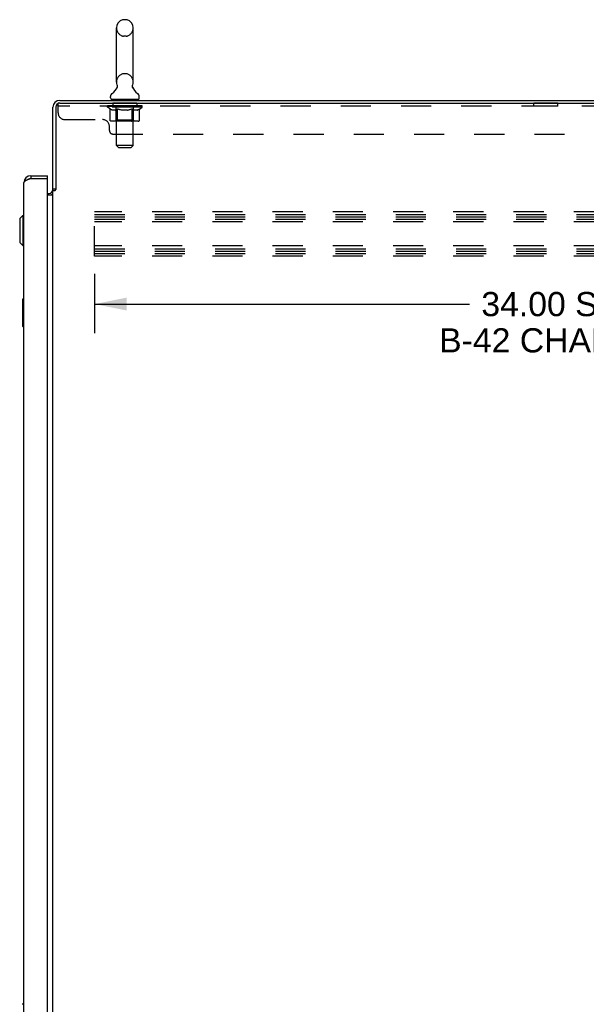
# Model space of a CAD drawing. Header units: inches. Extents: x 0 to 200, y 0 to 129.
# Tile 13 of 17: x 106 to 127, y 44 to 80. Entities that reach past the tile are written whole.
import ezdxf

# ---------------------------------------------------------------- set-up
doc = ezdxf.new("R2010")
doc.units = ezdxf.units.IN
doc.header["$LTSCALE"] = 11
doc.header["$MEASUREMENT"] = 0
doc.linetypes.add('HIDDEN', pattern=[0.2, 0.1, -0.1])
doc.layers.get('0').update_dxf_attribs({"linetype": 'CONTINUOUS'})
for name, color, linetype in [('02___PRT_ALL_AXES', 7, 'CONTINUOUS'), ('DEFAULT_2', 8, 'HIDDEN'), ('DIMENSIONS', 7, 'CONTINUOUS')]:
    doc.layers.add(name, color=color, linetype=linetype)
doc.styles.get("Standard").update_dxf_attribs({"font": 'arial.ttf'})
doc.dimstyles.new('DIMSTYLE_1', dxfattribs={"dimtxt": 0.882353, "dimasz": 1.176471, "dimexe": 0.09, "dimexo": 0.07, "dimgap": 0.0375, "dimtad": 0, "dimtih": 1, "dimtoh": 1, "dimzin": 4, "dimdsep": 46, "dimtxsty": 'Standard', "dimblk": '_FILLED', "dimblk1": '_FILLED', "dimblk2": '_FILLED', "dimcen": 0.09, "dimazin": 1, "dimtfac": 1, "dimtdec": 3, "dimtofl": 0, "dimtmove": 0, "dimatfit": 3, "dimldrblk": '_FILLED', "dimfxl": 1, "dimtolj": 1, "dimtzin": 4, "dimarcsym": 0})

# ---------------------------------------------------------------- blocks, each defined once
blk = doc.blocks.new('_FILLED')
at = {"color": 0, "linetype": 'ByBlock'}
blk.add_solid([(0, 0), (-1, 0.2), (-1, -0.2)], dxfattribs=at)
blk = doc.blocks.new('*D4')
at = {"layer": 'DIMENSIONS', "color": 2, "linetype": 'Continuous'}
for p, q in [((108.967, 70.277), (108.967, 68.114)), ((142.967, 70.277), (142.967, 68.114)), ((108.967, 69.173), (122.652, 69.173)), ((142.967, 69.173), (129.282, 69.173))]:
    blk.add_line(p, q, dxfattribs=at)
at = {"layer": 'DIMENSIONS', "color": 2, "linetype": 'Continuous', "xscale": 1.1764705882, "yscale": 1.1764705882, "zscale": 1.1764705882, "rotation": 180}
blk.add_blockref('_FILLED', (108.967, 69.173), dxfattribs=at)
at = {"layer": 'DIMENSIONS', "color": 2, "linetype": 'Continuous', "xscale": 1.1764705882, "yscale": 1.1764705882, "zscale": 1.1764705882}
blk.add_blockref('_FILLED', (142.967, 69.173), dxfattribs=at)
at = {"layer": 'DIMENSIONS', "color": 2, "linetype": 'Continuous', "insert": (125.967, 69.614), "char_height": 0.88235, "width": 8.82353, "attachment_point": 2, "line_spacing_factor": 0.9}
blk.add_mtext('34.00 S.S.\\PB-42 CHANNEL', dxfattribs=at)

msp = doc.modelspace()

# ---------------------------------------------------------------- linework, layer by layer
at = {"color": 7, "linetype": 'Continuous'}
for p, q in [((110.115, 79.554), (110.027, 79.554)), ((109.765, 77.279), (109.765, 79.254)), ((110.377, 77.279), (110.377, 79.254)), ((109.78, 77.06), (109.777, 77.056)), ((109.548, 76.707), (109.548, 76.747)), ((109.571, 76.638), (109.571, 76.608)), ((110.571, 76.638), (109.571, 76.638)), ((110.571, 76.638), (110.571, 76.608)), ((110.594, 76.707), (110.594, 76.747)), ((106.634, 73.858), (106.634, 73.754)), ((107.242, 73.754), (107.222, 73.754)), ((107.242, 73.754), (107.242, 73.858)), ((107.55, 73.368), (107.446, 73.368)), ((106.231, 72.291), (106.349, 72.409)), ((106.231, 72.291), (106.231, 71.425)), ((106.349, 72.409), (106.349, 71.307)), ((106.349, 72.409), (106.388, 72.409)), ((106.231, 71.425), (106.349, 71.307)), ((106.349, 71.307), (106.388, 71.307)), ((106.328, 69.343), (106.328, 68.373)), ((106.388, 69.358), (106.343, 69.358)), ((106.375, 69.258), (106.375, 68.458)), ((106.343, 68.358), (106.388, 68.358)), ((106.388, 43.612), (106.326, 43.612))]:
    msp.add_line(p, q, dxfattribs=at)
at = {"color": 3, "linetype": 'Continuous'}
for p, q in [((107.692, 76.608), (143.394, 76.608)), ((107.446, 73.355), (107.446, 76.362)), ((107.55, 76.361), (107.55, 73.357)), ((107.693, 76.504), (143.331, 76.504)), ((106.543, 73.72), (106.532, 73.715)), ((106.555, 73.725), (106.543, 73.72)), ((106.567, 73.729), (106.555, 73.725)), ((106.579, 73.734), (106.567, 73.729)), ((106.591, 73.738), (106.579, 73.734)), ((106.61, 73.745), (106.591, 73.738)), ((106.634, 73.754), (106.61, 73.745)), ((106.634, 73.858), (107.242, 73.858)), ((106.634, 73.754), (107.222, 73.754)), ((107.242, 11.482), (107.242, 73.734)), ((106.388, 11.605), (106.388, 73.612)), ((107.242, 73.212), (107.303, 73.212)), ((107.242, 73.16), (107.406, 73.16)), ((107.446, 11.901), (107.446, 73.316)), ((107.446, 73.316), (107.521, 73.316))]:
    msp.add_line(p, q, dxfattribs=at)
at = {"color": 7, "linetype": 'Continuous'}
for points in [[(109.784, 77.172), (109.786, 77.168), (109.787, 77.163), (109.789, 77.158), (109.79, 77.153), (109.791, 77.148), (109.792, 77.143), (109.792, 77.138), (109.793, 77.133), (109.793, 77.128), (109.793, 77.123), (109.793, 77.118), (109.793, 77.113), (109.793, 77.108), (109.792, 77.103), (109.792, 77.098), (109.791, 77.093), (109.79, 77.088), (109.788, 77.084), (109.787, 77.079), (109.785, 77.074), (109.784, 77.069), (109.782, 77.065), (109.78, 77.06)], [(110.365, 77.056), (110.362, 77.06), (110.36, 77.065), (110.358, 77.069), (110.357, 77.074), (110.355, 77.079), (110.354, 77.084), (110.352, 77.088), (110.351, 77.093), (110.35, 77.098), (110.35, 77.103), (110.349, 77.108), (110.349, 77.113), (110.349, 77.118), (110.349, 77.123), (110.349, 77.128), (110.349, 77.133), (110.35, 77.138), (110.35, 77.143), (110.351, 77.148), (110.352, 77.153), (110.353, 77.158), (110.355, 77.163), (110.356, 77.168), (110.358, 77.172)], [(106.373, 69.295), (106.373, 69.289), (106.374, 69.283), (106.374, 69.277), (106.374, 69.271), (106.375, 69.265), (106.375, 69.258)], [(106.375, 68.458), (106.375, 68.452), (106.374, 68.446), (106.374, 68.44), (106.374, 68.434), (106.373, 68.428), (106.373, 68.422)]]:
    msp.add_lwpolyline(points, dxfattribs=at)
at = {"color": 3, "linetype": 'Continuous'}
for points in [[(106.532, 73.715), (106.526, 73.713), (106.52, 73.711), (106.515, 73.709), (106.509, 73.706), (106.504, 73.704), (106.499, 73.702), (106.494, 73.699), (106.489, 73.697), (106.484, 73.695), (106.479, 73.692), (106.474, 73.69), (106.469, 73.688), (106.465, 73.686), (106.46, 73.683), (106.456, 73.681), (106.452, 73.679), (106.447, 73.676), (106.443, 73.674), (106.44, 73.672), (106.436, 73.669), (106.432, 73.667), (106.429, 73.665), (106.425, 73.663), (106.422, 73.66), (106.419, 73.658), (106.416, 73.656), (106.413, 73.653), (106.411, 73.651), (106.408, 73.649), (106.406, 73.646), (106.403, 73.644), (106.401, 73.642), (106.399, 73.64), (106.398, 73.637), (106.396, 73.635), (106.394, 73.633), (106.393, 73.63), (106.392, 73.628), (106.391, 73.626), (106.39, 73.623), (106.389, 73.621), (106.389, 73.619), (106.388, 73.617), (106.388, 73.614), (106.388, 73.612)], [(107.521, 73.316), (107.522, 73.318), (107.524, 73.319), (107.526, 73.321), (107.528, 73.322), (107.529, 73.324), (107.53, 73.325), (107.531, 73.327), (107.532, 73.328), (107.533, 73.329), (107.534, 73.331), (107.535, 73.332), (107.536, 73.333), (107.537, 73.335)], [(107.537, 73.335), (107.539, 73.339), (107.54, 73.34), (107.541, 73.342), (107.541, 73.344), (107.543, 73.345), (107.544, 73.347), (107.545, 73.349), (107.546, 73.351), (107.547, 73.353), (107.549, 73.355), (107.55, 73.357)], [(107.406, 73.16), (107.406, 73.163), (107.406, 73.164), (107.406, 73.166), (107.407, 73.168), (107.408, 73.17), (107.409, 73.171), (107.41, 73.173), (107.411, 73.174), (107.413, 73.176), (107.415, 73.177), (107.417, 73.179), (107.419, 73.18), (107.421, 73.181), (107.423, 73.182), (107.425, 73.184)], [(107.425, 73.184), (107.43, 73.186), (107.433, 73.187), (107.435, 73.188), (107.437, 73.19), (107.439, 73.191), (107.441, 73.192), (107.443, 73.194), (107.444, 73.195), (107.445, 73.197), (107.446, 73.198), (107.446, 73.2), (107.446, 73.201)]]:
    msp.add_lwpolyline(points, dxfattribs=at)
at = {"color": 7, "linetype": 'Continuous'}
for centre, radius, start, end in [((110.071, 79.254), 0.306, 105.6303, 180), ((110.027, 79.41), 0.144, 90, 105.6303), ((110.115, 79.41), 0.144, 74.3697, 90), ((110.071, 79.254), 0.306, 0, 74.3697), ((110.071, 77.279), 0.306, 180, 200.4871), ((110.071, 77.279), 0.306, 339.5129, 360), ((109.313, 77.295), 0.523, 304.6624, 336.9318), ((110.829, 77.295), 0.523, 203.0682, 235.3376), ((109.692, 76.747), 0.144, 124.6626, 180), ((109.617, 76.707), 0.069, 180, 270), ((110.525, 76.707), 0.069, 270, 360), ((110.45, 76.747), 0.144, 0, 55.3374), ((106.634, 73.612), 0.142, 90, 131.3663), ((106.552, 73.468), 0.26, 87.3791, 90), ((106.343, 69.343), 0.015, 90, 180), ((106.373, 69.343), 0.015, 0, 90), ((106.343, 68.373), 0.015, 180, 270), ((106.373, 68.373), 0.015, 270, 360)]:
    msp.add_arc(centre, radius, start, end, dxfattribs=at)
at = {"color": 3, "linetype": 'Continuous'}
for centre, radius, start, end in [((107.692, 76.362), 0.246, 90, 180), ((107.693, 76.361), 0.143, 90, 180), ((106.634, 73.612), 0.246, 90, 180), ((107.222, 73.734), 0.02, 0, 90), ((107.303, 73.355), 0.142, 270, 360)]:
    msp.add_arc(centre, radius, start, end, dxfattribs=at)
at = {"layer": '02___PRT_ALL_AXES', "color": 8, "linetype": 'HIDDEN'}
for p, q in [((109.633, 76.504), (109.633, 76.4)), ((110.508, 76.504), (109.633, 76.504)), ((110.508, 76.4), (109.633, 76.4)), ((110.508, 76.504), (110.508, 76.4)), ((125.008, 76.4), (125.008, 76.504)), ((125.883, 76.504), (125.008, 76.504)), ((125.883, 76.4), (125.008, 76.4)), ((125.883, 76.4), (125.883, 76.504))]:
    msp.add_line(p, q, dxfattribs=at)
at = {"layer": 'DEFAULT_2', "color": 8, "linetype": 'HIDDEN'}
for p, q in [((110.115, 78.954), (110.027, 78.954)), ((110.115, 77.579), (110.027, 77.579)), ((109.758, 76.638), (109.758, 76.608)), ((109.771, 74.957), (109.771, 76.604)), ((110.371, 74.957), (110.371, 76.604)), ((110.383, 76.638), (110.383, 76.608)), ((107.633, 76.159), (107.633, 76.504)), ((107.693, 76.504), (107.633, 76.504)), ((143.258, 76.4), (107.633, 76.4)), ((109.438, 76.362), (109.438, 76.402)), ((109.438, 76.402), (109.744, 76.402)), ((109.535, 76.294), (109.438, 76.362)), ((110.704, 76.362), (109.438, 76.362)), ((109.439, 76.402), (109.439, 76.406)), ((109.559, 76.405), (109.439, 76.406)), ((109.447, 76.402), (109.447, 76.408)), ((109.456, 76.399), (109.456, 76.402)), ((109.456, 76.399), (110.686, 76.399)), ((109.465, 76.399), (109.465, 76.402)), ((109.466, 76.399), (109.466, 76.402)), ((109.476, 76.402), (109.476, 76.408)), ((109.492, 76.399), (109.492, 76.402)), ((109.494, 76.399), (109.494, 76.402)), ((109.523, 76.402), (109.523, 76.408)), ((109.535, 75.887), (109.535, 76.294)), ((109.535, 76.294), (109.55, 76.284)), ((109.537, 76.399), (109.537, 76.402)), ((109.54, 76.399), (109.54, 76.402)), ((109.564, 76.275), (109.549, 76.284)), ((109.559, 76.402), (109.559, 76.405)), ((109.579, 76.267), (109.564, 76.275)), ((109.593, 76.26), (109.579, 76.267)), ((109.586, 76.402), (109.586, 76.408)), ((109.587, 76.399), (109.587, 76.402)), ((109.588, 76.399), (109.588, 76.402)), ((109.591, 76.399), (109.591, 76.402)), ((109.608, 76.255), (109.593, 76.26)), ((109.598, 76.399), (109.598, 76.402)), ((109.598, 76.399), (109.598, 76.402)), ((109.602, 76.399), (109.602, 76.402)), ((109.605, 76.399), (109.605, 76.403)), ((109.622, 76.25), (109.607, 76.255)), ((109.609, 76.399), (109.609, 76.402)), ((109.716, 76.25), (109.622, 76.25)), ((109.624, 76.399), (109.624, 76.402)), ((109.642, 76.399), (109.642, 76.404)), ((109.642, 76.399), (109.642, 76.402)), ((109.662, 76.399), (109.662, 76.402)), ((109.662, 76.399), (109.662, 76.402)), ((109.664, 76.402), (109.664, 76.408)), ((109.674, 76.399), (109.674, 76.402)), ((109.678, 76.399), (109.678, 76.402)), ((109.687, 76.399), (109.687, 76.402)), ((109.698, 76.399), (109.698, 76.406)), ((109.714, 76.399), (109.714, 76.402)), ((109.716, 76.25), (109.73, 76.255)), ((109.717, 76.399), (109.717, 76.402)), ((109.744, 76.26), (109.73, 76.255)), ((109.744, 76.399), (109.744, 76.402)), ((109.758, 76.267), (109.744, 76.26)), ((109.811, 76.402), (109.749, 76.402)), ((109.754, 76.402), (109.754, 76.408)), ((109.758, 75.89), (109.758, 76.359)), ((109.773, 76.275), (109.758, 76.267)), ((109.761, 76.399), (109.761, 76.402)), ((109.766, 76.399), (109.766, 76.402)), ((109.772, 76.399), (109.772, 76.407)), ((109.787, 76.284), (109.773, 76.275)), ((109.776, 76.399), (109.776, 76.402)), ((109.787, 76.399), (109.787, 76.402)), ((109.802, 76.294), (109.787, 76.284)), ((109.802, 75.887), (109.802, 76.294)), ((109.802, 76.294), (109.831, 76.284)), ((109.811, 76.399), (109.811, 76.402)), ((109.886, 76.402), (109.827, 76.402)), ((109.86, 76.275), (109.831, 76.284)), ((109.847, 76.399), (109.847, 76.402)), ((109.854, 76.402), (109.854, 76.408)), ((109.858, 76.399), (109.858, 76.402)), ((109.888, 76.267), (109.86, 76.275)), ((109.861, 76.399), (109.861, 76.408)), ((109.863, 76.399), (109.863, 76.402)), ((109.871, 76.399), (109.871, 76.402)), ((109.886, 76.399), (109.886, 76.402)), ((109.916, 76.26), (109.888, 76.267)), ((109.966, 76.402), (109.912, 76.402)), ((109.944, 76.255), (109.916, 76.261)), ((109.925, 76.399), (109.925, 76.402)), ((109.972, 76.25), (109.944, 76.255)), ((109.957, 76.402), (110.071, 76.408)), ((109.961, 76.402), (109.961, 76.408)), ((109.962, 76.408), (109.961, 76.408)), ((109.962, 76.402), (109.962, 76.408)), ((109.962, 76.399), (109.962, 76.402)), ((109.965, 76.399), (109.965, 76.402)), ((109.966, 76.399), (109.966, 76.402)), ((109.967, 76.399), (109.967, 76.402)), ((110.17, 76.25), (109.972, 76.25)), ((110.05, 76.402), (110.002, 76.402)), ((110.008, 76.399), (110.008, 76.402)), ((110.05, 76.399), (110.05, 76.402)), ((110.068, 76.402), (110.068, 76.402)), ((110.068, 76.399), (110.068, 76.402)), ((110.068, 76.399), (110.068, 76.402)), ((110.071, 76.402), (110.071, 76.408)), ((110.071, 76.408), (110.185, 76.402)), ((110.074, 76.399), (110.074, 76.402)), ((110.074, 76.399), (110.074, 76.402)), ((110.074, 76.402), (110.074, 76.402)), ((110.092, 76.399), (110.092, 76.402)), ((110.092, 76.402), (110.14, 76.402)), ((110.134, 76.399), (110.134, 76.402)), ((110.17, 76.25), (110.198, 76.255)), ((110.175, 76.399), (110.175, 76.402)), ((110.176, 76.399), (110.176, 76.402)), ((110.176, 76.402), (110.23, 76.402)), ((110.177, 76.399), (110.177, 76.402)), ((110.18, 76.402), (110.18, 76.408)), ((110.18, 76.408), (110.181, 76.408)), ((110.18, 76.399), (110.18, 76.402)), ((110.181, 76.402), (110.181, 76.408)), ((110.225, 76.26), (110.197, 76.255)), ((110.217, 76.399), (110.217, 76.402)), ((110.253, 76.267), (110.225, 76.26)), ((110.281, 76.275), (110.252, 76.267)), ((110.256, 76.399), (110.256, 76.402)), ((110.256, 76.402), (110.315, 76.402)), ((110.271, 76.399), (110.271, 76.402)), ((110.279, 76.399), (110.279, 76.402)), ((110.309, 76.283), (110.28, 76.274)), ((110.281, 76.399), (110.281, 76.408)), ((110.284, 76.399), (110.284, 76.402)), ((110.288, 76.402), (110.288, 76.408)), ((110.295, 76.399), (110.295, 76.402)), ((110.337, 76.293), (110.309, 76.283)), ((110.331, 76.399), (110.331, 76.402)), ((110.331, 76.402), (110.393, 76.402)), ((110.337, 75.887), (110.337, 76.293)), ((110.337, 76.293), (110.352, 76.283)), ((110.365, 76.275), (110.351, 76.283)), ((110.355, 76.399), (110.355, 76.402)), ((110.379, 76.267), (110.365, 76.275)), ((110.366, 76.399), (110.366, 76.402)), ((110.37, 76.399), (110.37, 76.407)), ((110.376, 76.399), (110.376, 76.402)), ((110.393, 76.26), (110.379, 76.267)), ((110.381, 76.399), (110.381, 76.402)), ((110.384, 75.89), (110.384, 76.359)), ((110.388, 76.402), (110.388, 76.408)), ((110.406, 76.255), (110.392, 76.261)), ((110.398, 76.399), (110.398, 76.402)), ((110.398, 76.402), (110.599, 76.402)), ((110.42, 76.25), (110.406, 76.255)), ((110.523, 76.25), (110.42, 76.25)), ((110.425, 76.399), (110.425, 76.402)), ((110.428, 76.399), (110.428, 76.402)), ((110.444, 76.399), (110.444, 76.406)), ((110.455, 76.399), (110.455, 76.402)), ((110.464, 76.399), (110.464, 76.402)), ((110.468, 76.399), (110.468, 76.402)), ((110.478, 76.402), (110.478, 76.408)), ((110.48, 76.399), (110.48, 76.402)), ((110.48, 76.399), (110.48, 76.402)), ((110.5, 76.399), (110.5, 76.404)), ((110.5, 76.399), (110.5, 76.402)), ((110.518, 76.399), (110.518, 76.402)), ((110.523, 76.25), (110.537, 76.255)), ((110.533, 76.399), (110.533, 76.402)), ((110.537, 76.399), (110.537, 76.403)), ((110.55, 76.26), (110.537, 76.255)), ((110.54, 76.399), (110.54, 76.402)), ((110.544, 76.399), (110.544, 76.402)), ((110.544, 76.399), (110.544, 76.402)), ((110.564, 76.267), (110.55, 76.26)), ((110.551, 76.399), (110.551, 76.402)), ((110.554, 76.399), (110.554, 76.402)), ((110.555, 76.399), (110.555, 76.402)), ((110.556, 76.402), (110.556, 76.408)), ((110.577, 76.274), (110.564, 76.267)), ((110.591, 76.283), (110.577, 76.274)), ((110.605, 76.292), (110.591, 76.283)), ((110.602, 76.399), (110.602, 76.402)), ((110.605, 76.399), (110.605, 76.402)), ((110.605, 76.292), (110.704, 76.362)), ((110.605, 75.887), (110.605, 76.292)), ((110.619, 76.402), (110.619, 76.408)), ((110.648, 76.399), (110.648, 76.402)), ((110.65, 76.399), (110.65, 76.402)), ((110.666, 76.402), (110.666, 76.408)), ((110.676, 76.399), (110.676, 76.402)), ((110.677, 76.399), (110.677, 76.402)), ((110.686, 76.399), (110.686, 76.402)), ((110.695, 76.402), (110.695, 76.408)), ((110.704, 76.362), (110.704, 76.408)), ((107.883, 75.909), (109.258, 75.909)), ((110.562, 75.85), (109.577, 75.85)), ((109.758, 75.89), (109.718, 75.85)), ((110.384, 75.89), (109.758, 75.89)), ((110.316, 75.85), (110.319, 75.85)), ((110.324, 75.853), (110.326, 75.855)), ((110.326, 75.855), (110.328, 75.857)), ((110.384, 75.89), (110.424, 75.85)), ((109.508, 75.504), (109.508, 75.659)), ((109.633, 75.379), (141.258, 75.379)), ((109.84, 74.888), (109.771, 74.957)), ((110.371, 74.957), (109.771, 74.957)), ((109.84, 74.888), (110.302, 74.888)), ((110.302, 74.888), (110.371, 74.957)), ((108.967, 70.921), (108.967, 72.546)), ((142.967, 72.546), (108.967, 72.546)), ((108.967, 72.442), (142.967, 72.442)), ((108.967, 72.358), (142.967, 72.358)), ((108.967, 72.275), (142.967, 72.275)), ((142.967, 72.171), (108.967, 72.171)), ((142.967, 71.296), (108.967, 71.296)), ((108.967, 71.192), (142.967, 71.192)), ((108.967, 71.108), (142.967, 71.108)), ((108.967, 71.025), (142.967, 71.025)), ((142.967, 70.921), (108.967, 70.921))]:
    msp.add_line(p, q, dxfattribs=at)
for points in [[(109.577, 75.85), (109.572, 75.85), (109.567, 75.851), (109.562, 75.853), (109.557, 75.855), (109.553, 75.857), (109.548, 75.86), (109.544, 75.864), (109.541, 75.868), (109.538, 75.872), (109.536, 75.877), (109.535, 75.882), (109.535, 75.887)], [(109.824, 75.85), (109.821, 75.85), (109.818, 75.851), (109.816, 75.853), (109.813, 75.855), (109.811, 75.857), (109.809, 75.86), (109.807, 75.864), (109.805, 75.868), (109.804, 75.872), (109.803, 75.877), (109.802, 75.882), (109.802, 75.887)], [(110.319, 75.85), (110.321, 75.851), (110.324, 75.853)], [(110.328, 75.857), (110.33, 75.86), (110.332, 75.864), (110.334, 75.868), (110.335, 75.872)], [(110.33, 75.86), (110.332, 75.864), (110.334, 75.868)], [(110.335, 75.872), (110.336, 75.877), (110.337, 75.882), (110.337, 75.887)], [(110.336, 75.877), (110.337, 75.882), (110.337, 75.887)], [(110.562, 75.85), (110.567, 75.85), (110.572, 75.851), (110.577, 75.853), (110.582, 75.855), (110.587, 75.857), (110.591, 75.86), (110.595, 75.864), (110.598, 75.868), (110.601, 75.872), (110.603, 75.877), (110.605, 75.882), (110.605, 75.887)]]:
    msp.add_lwpolyline(points, dxfattribs=at)
for centre, radius, start, end in [((110.071, 79.254), 0.306, 180, 254.3697), ((110.071, 79.254), 0.306, 285.6303, 360), ((110.027, 79.098), 0.144, 254.3697, 270), ((110.115, 79.098), 0.144, 270, 285.6303), ((110.071, 77.279), 0.306, 105.6303, 180), ((110.027, 77.435), 0.144, 90, 105.6303), ((110.115, 77.435), 0.144, 74.3697, 90), ((110.071, 77.279), 0.306, 0, 74.3697), ((109.736, 76.604), 0.0345, 0, 90), ((110.405, 76.604), 0.0345, 90, 180), ((109.718, 76.359), 0.0398, 0, 90), ((110.424, 76.359), 0.0398, 90, 180), ((107.883, 76.159), 0.25, 180, 270), ((109.258, 75.659), 0.25, 0, 90), ((109.633, 75.504), 0.125, 180, 270)]:
    msp.add_arc(centre, radius, start, end, dxfattribs=at)
for centre, major_axis, ratio, start_param, end_param in [((110.071, 76.408), (0.633, 0.007), 0.05963, 9.249616, 9.431313), ((110.071, 76.408), (0.633, 0), 0.060556, -3.083241, -2.96706), ((110.071, 76.408), (0.633, 0.013), 0.05688, 2.791345, 2.965878), ((109.462, 76.397), (0.198, -0.002), 0.05963, 0.605815, 1.645666), ((109.394, 76.397), (0.198, 0.002), 0.05963, 0.25549, 1.295341), ((110.071, 76.408), (0.633, -0.007), 0.05963, -2.96643, -2.791898), ((109.394, 76.39), (0.198, 0.004), 0.05688, 1.20151, 1.294789), ((109.462, 76.39), (0.198, 0), 0.060556, 1.551758, 1.645036), ((109.418, 76.39), (0.198, 0.002), 0.05963, 1.170259, 1.376596), ((109.463, 76.392), (0.164, 0.002), 0.05963, 1.065228, 1.614276), ((109.444, 76.392), (0.164, 0.003), 0.05688, 0.890143, 1.43919), ((109.501, 76.392), (0.164, 0), 0.060556, 1.240391, 1.789438), ((110.071, 76.408), (0.633, 0.019), 0.052395, 2.616403, 2.790936), ((109.525, 76.397), (0.198, -0.004), 0.05688, 0.7809, 1.820751), ((109.39, 76.397), (0.198, 0.004), 0.05688, 0.080405, 1.120256), ((110.071, 76.408), (0.633, -0.013), 0.05688, -2.791345, -2.616812), ((109.39, 76.39), (0.198, 0.006), 0.052395, 1.026568, 1.119847), ((109.525, 76.39), (0.198, -0.002), 0.05963, 1.72692, 1.820198), ((109.443, 76.392), (0.164, 0.005), 0.052395, 0.715201, 1.264248), ((109.557, 76.392), (0.164, -0.002), 0.05963, 1.415553, 1.9646), ((110.071, 76.408), (0.633, 0.025), 0.046319, 2.441654, 2.616187), ((109.604, 76.397), (0.198, -0.006), 0.052395, 0.955842, 1.995693), ((109.407, 76.397), (0.198, 0.006), 0.052395, -0.094537, 0.945314), ((110.071, 76.408), (0.633, -0.019), 0.052395, -2.616403, -2.44187), ((109.407, 76.39), (0.198, 0.008), 0.046319, 0.851819, 0.945098), ((109.604, 76.39), (0.198, -0.004), 0.05688, 1.902006, 1.995284), ((109.461, 76.392), (0.164, 0.006), 0.046319, 0.540452, 1.089499), ((109.628, 76.392), (0.164, -0.003), 0.05688, 1.590638, 2.139686), ((109.418, 76.397), (0.198, 0), 0.060556, 0.430652, 0.777569), ((110.071, 76.408), (0.633, 0.029), 0.038841, 2.267123, 2.441656), ((109.697, 76.397), (0.198, -0.008), 0.046319, 1.130591, 2.170442), ((110.071, 76.408), (0.633, -0.025), 0.046319, -2.441654, -2.267121), ((109.444, 76.397), (0.198, 0.008), 0.046319, -0.269286, 0.770565), ((109.444, 76.39), (0.198, 0.009), 0.038841, 0.677289, 0.770567), ((109.697, 76.39), (0.198, -0.006), 0.052395, 2.076947, 2.170226), ((109.498, 76.392), (0.164, 0.008), 0.038841, 0.365921, 0.914969), ((109.713, 76.392), (0.164, -0.005), 0.052395, 1.76558, 2.314627), ((110.071, 76.408), (0.633, 0.033), 0.030195, 2.09281, 2.267343), ((109.802, 76.397), (0.198, -0.009), 0.038841, 1.305122, 2.344973), ((110.071, 76.408), (0.633, -0.029), 0.038841, -2.267123, -2.092591), ((109.5, 76.397), (0.198, 0.009), 0.038841, -0.443817, 0.596034), ((109.5, 76.39), (0.198, 0.01), 0.030195, 0.502975, 0.596254), ((109.802, 76.39), (0.198, -0.008), 0.046319, 2.251696, 2.344975), ((109.553, 76.392), (0.164, 0.009), 0.030195, 0.191608, 0.740655), ((109.808, 76.392), (0.164, -0.006), 0.046319, 1.940329, 2.489376), ((109.574, 76.397), (0.198, 0.01), 0.030195, -0.61813, 0.421721), ((110.071, 76.408), (0.633, 0.036), 0.020645, 1.918687, 2.09322), ((109.915, 76.397), (0.198, -0.01), 0.030195, 1.479435, 2.519286), ((110.071, 76.408), (0.633, -0.033), 0.030195, -2.09281, -1.918277), ((109.574, 76.39), (0.198, 0.011), 0.020645, 0.328852, 0.422131), ((109.915, 76.39), (0.198, -0.009), 0.038841, 2.426227, 2.519505), ((109.623, 76.392), (0.164, 0.009), 0.020645, 0.017485, 0.566532), ((109.912, 76.392), (0.164, -0.008), 0.038841, 2.11486, 2.663907), ((109.662, 76.397), (0.198, 0.011), 0.020645, -0.792253, 0.247598), ((110.071, 76.408), (0.633, 0.038), 0.010478, 1.744704, 1.919237), ((110.033, 76.397), (0.198, -0.011), 0.020645, 1.653558, 2.693409), ((110.071, 76.408), (0.633, -0.036), 0.020645, -1.918687, -1.744154), ((109.662, 76.39), (0.198, 0.012), 0.010478, 0.154869, 0.248148), ((110.033, 76.39), (0.198, -0.01), 0.030195, 2.60054, 2.693819), ((109.706, 76.392), (0.164, 0.01), 0.010478, 6.126688, 6.675735), ((110.02, 76.392), (0.164, -0.009), 0.030195, 2.289173, 2.83822), ((109.763, 76.397), (0.198, 0.012), 0.010478, -0.966236, -0.000846), ((110.152, 76.397), (0.198, -0.012), 0.010478, 1.827541, 2.867392), ((110.071, 76.408), (0.633, -0.038), 0.010478, -1.744704, -1.570171), ((110.152, 76.39), (0.198, -0.011), 0.020645, 2.774664, 2.867942), ((110.13, 76.392), (0.164, -0.009), 0.020645, 2.463296, 3.012344), ((109.99, 76.397), (0.198, 0.012), 0.010478, 0.274201, 1.314052), ((109.904, 76.392), (0.164, 0.01), 0.010478, -0.000483, 0.504314), ((109.874, 76.39), (0.198, 0.012), 0.010478, 0.099668, 0.192946), ((110.071, 76.408), (0.633, 0.038), 0.010478, -1.571421, -1.396888), ((110.268, 76.39), (0.198, -0.012), 0.010478, 2.948646, 3.041925), ((110.238, 76.392), (0.164, -0.01), 0.010478, 2.637279, 3.142076), ((110.109, 76.397), (0.198, 0.011), 0.020645, 0.448184, 1.488034), ((110.012, 76.392), (0.164, 0.009), 0.020645, 0.129249, 0.678296), ((109.99, 76.39), (0.198, 0.011), 0.020645, 0.273651, 0.366929), ((110.379, 76.397), (0.198, -0.012), 0.010478, -3.140747, -2.175357), ((110.071, 76.408), (0.633, 0.036), 0.020645, -1.397439, -1.222906), ((110.071, 76.408), (0.633, -0.038), 0.010478, 1.222355, 1.396888), ((110.227, 76.397), (0.198, 0.01), 0.030195, 0.622307, 1.662158), ((110.122, 76.392), (0.164, 0.009), 0.030195, 0.303372, 0.852419), ((110.436, 76.392), (0.164, -0.01), 0.010478, 2.749043, 3.29809), ((110.48, 76.397), (0.198, -0.011), 0.020645, 2.893995, 3.933846), ((110.109, 76.39), (0.198, 0.01), 0.030195, 0.447774, 0.541052), ((110.48, 76.39), (0.198, -0.012), 0.010478, 2.893445, 2.986723), ((110.34, 76.397), (0.198, 0.009), 0.038841, 0.79662, 1.836471), ((110.071, 76.408), (0.633, 0.033), 0.030195, -1.223315, -1.048783), ((110.071, 76.408), (0.633, -0.036), 0.020645, 1.048373, 1.222906), ((110.23, 76.392), (0.164, 0.008), 0.038841, 0.477686, 1.026733), ((110.519, 76.392), (0.164, -0.009), 0.020645, 2.57506, 3.124108), ((110.568, 76.397), (0.198, -0.01), 0.030195, 2.719872, 3.759723), ((110.445, 76.397), (0.198, 0.008), 0.046319, 0.971151, 2.011002), ((110.227, 76.39), (0.198, 0.009), 0.038841, 0.622087, 0.715366), ((110.568, 76.39), (0.198, -0.011), 0.020645, 2.719462, 2.812741), ((110.071, 76.408), (0.633, 0.029), 0.038841, -1.049002, -0.874469), ((110.071, 76.408), (0.633, -0.033), 0.030195, 0.87425, 1.048783), ((110.334, 76.392), (0.164, 0.006), 0.046319, 0.652216, 1.201263), ((110.538, 76.397), (0.198, 0.006), 0.052395, 1.1459, 2.185751), ((110.589, 76.392), (0.164, -0.009), 0.030195, 2.400937, 2.949985), ((110.642, 76.397), (0.198, -0.009), 0.038841, 2.545558, 3.585409), ((110.429, 76.392), (0.164, 0.005), 0.052395, 0.826965, 1.376012), ((110.34, 76.39), (0.198, 0.008), 0.046319, 0.796618, 0.889896), ((110.642, 76.39), (0.198, -0.01), 0.030195, 2.545339, 2.638617), ((110.617, 76.397), (0.198, 0.004), 0.05688, 1.320842, 2.360692), ((110.071, 76.408), (0.633, 0.025), 0.046319, -0.874471, -0.699939), ((110.071, 76.408), (0.633, -0.029), 0.038841, 0.699936, 0.874469), ((110.698, 76.397), (0.198, -0.008), 0.046319, 2.371028, 3.410879), ((110.644, 76.392), (0.164, -0.008), 0.038841, 2.226624, 2.775671), ((110.68, 76.397), (0.198, 0.002), 0.05963, 1.495927, 2.535778), ((110.514, 76.392), (0.164, 0.003), 0.05688, 1.001907, 1.550954), ((110.735, 76.397), (0.198, -0.006), 0.052395, 2.196279, 3.23613), ((110.445, 76.39), (0.198, 0.006), 0.052395, 0.971367, 1.064645), ((110.681, 76.392), (0.164, -0.006), 0.046319, 2.052093, 2.601141), ((110.724, 76.397), (0.198, 0), 0.060556, 1.671089, 2.71094), ((110.698, 76.39), (0.198, -0.009), 0.038841, 2.371026, 2.464304), ((110.752, 76.397), (0.198, -0.004), 0.05688, 2.021337, 3.061188), ((110.071, 76.408), (0.633, 0.019), 0.052395, -0.699723, -0.52519), ((110.071, 76.408), (0.633, -0.025), 0.046319, 0.525406, 0.699939), ((110.748, 76.397), (0.198, -0.002), 0.05963, 1.846251, 2.886102), ((110.585, 76.392), (0.164, 0.002), 0.05963, 1.176993, 1.72604), ((110.699, 76.392), (0.164, -0.005), 0.052395, 1.877344, 2.426392), ((110.641, 76.392), (0.164, 0), 0.060556, 1.352155, 1.901202), ((110.698, 76.392), (0.164, -0.003), 0.05688, 1.702402, 2.25145), ((110.679, 76.392), (0.164, -0.002), 0.05963, 1.527317, 2.076364), ((110.538, 76.39), (0.198, 0.004), 0.05688, 1.146309, 1.239587), ((110.735, 76.39), (0.198, -0.008), 0.046319, 2.196495, 2.289773), ((110.071, 76.408), (0.633, 0.013), 0.05688, -0.524781, -0.350248), ((110.071, 76.408), (0.633, -0.019), 0.052395, 0.350657, 0.52519), ((110.617, 76.39), (0.198, 0.002), 0.05963, 1.321394, 1.414673), ((110.752, 76.39), (0.198, -0.006), 0.052395, 2.021746, 2.115024), ((110.071, 76.408), (0.633, 0.007), 0.05963, -0.349695, -0.175162), ((110.071, 76.408), (0.633, -0.013), 0.05688, 0.175715, 0.350248), ((110.68, 76.39), (0.198, 0), 0.060556, 1.496556, 1.589835), ((110.748, 76.39), (0.198, -0.004), 0.05688, 1.846804, 1.940083), ((110.724, 76.39), (0.198, -0.002), 0.05963, 1.671719, 1.764997), ((110.071, 76.408), (0.633, 0), 0.060556, -0.174533, 0), ((110.071, 76.408), (0.633, -0.007), 0.05963, 0.000629, 0.175162)]:
    msp.add_ellipse(centre, major_axis=major_axis, ratio=ratio, start_param=start_param, end_param=end_param, dxfattribs=at)

# ---------------------------------------------------------------- dimensions: what is measured, and where the dimension line sits
at = {"layer": 'DIMENSIONS', "color": 2, "linetype": 'Continuous'}
dim = msp.add_linear_dim(base=(142.967, 69.173), p1=(108.967, 70.347), p2=(142.967, 70.347), text='<> S.S.\\PB-42 CHANNEL', dimstyle='DIMSTYLE_1', dxfattribs=at)
dim.commit()
dim.dimension.update_dxf_attribs({"geometry": '*D4', "text_midpoint": (125.967, 68.511), "dimtype": 160})

doc.saveas('drawing.dxf')
